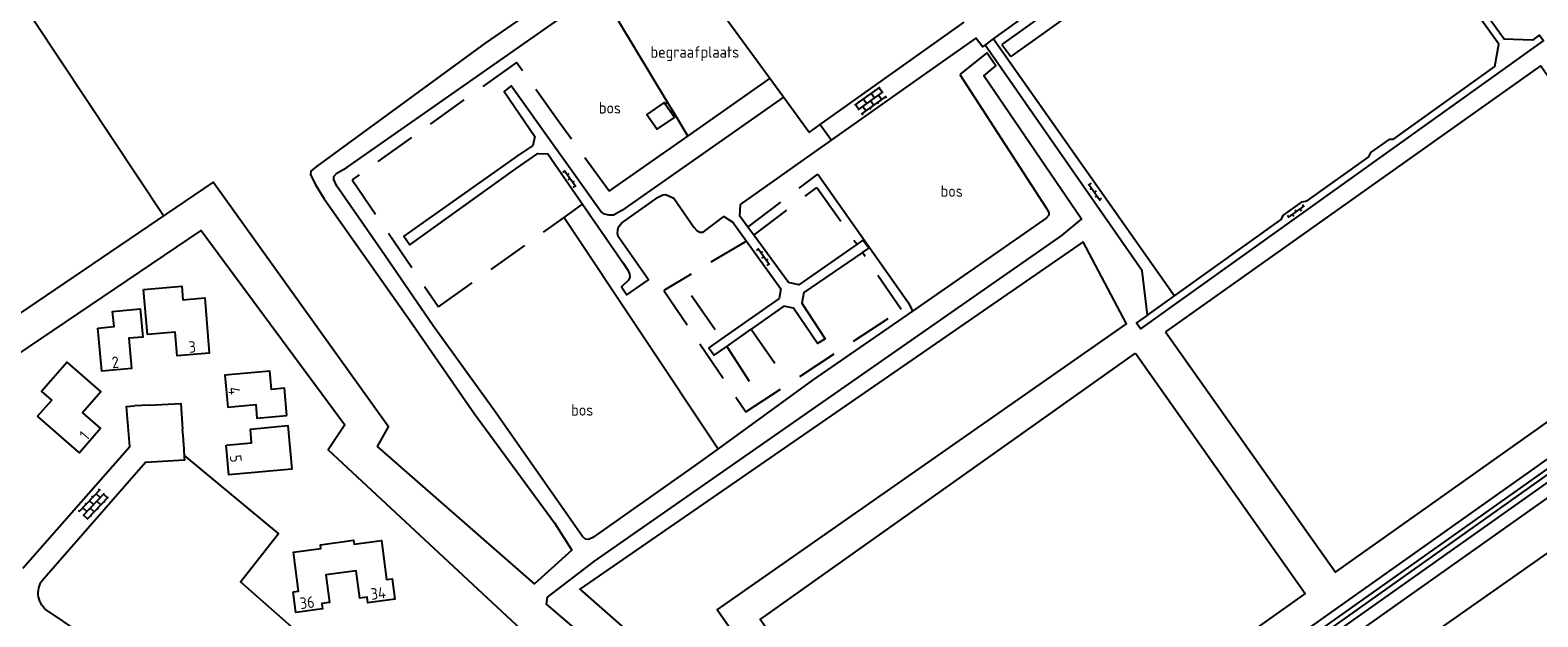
# Model space of a CAD drawing. Extents: x 168875 to 176000, y 513888 to 528000.
# Tile 49 of 106: x 173952 to 174280, y 521284 to 521411. Entities that reach past the tile are written whole.
import ezdxf

# ---------------------------------------------------------------- set-up
doc = ezdxf.new("R2010")
doc.units = 0
doc.header["$MEASUREMENT"] = 0
doc.linetypes.add('SM', pattern=[14, 9, -5])
doc.layers.get('0').update_dxf_attribs({"linetype": 'CONTINUOUS'})
for name, color, linetype in [('BIJGEBOUW', 12, 'CONTINUOUS'), ('CULTUURAANDUIDING', 7, 'CONTINUOUS'), ('HEG', 72, 'CONTINUOUS'), ('HOOFDGEBOUW', 1, 'CONTINUOUS'), ('HUISNUMMER', 7, 'CONTINUOUS'), ('INSTEEK_SLOOT', 72, 'CONTINUOUS'), ('KANT_VERHARDING', 252, 'CONTINUOUS'), ('SEMANTIEK', 140, 'CONTINUOUS'), ('TALUD', 34, 'CONTINUOUS')]:
    doc.layers.add(name, color=color, linetype=linetype)
doc.styles.add('ISOCP', font='ISOCP.shx', dxfattribs={"height": 1.8})

# ---------------------------------------------------------------- blocks, each defined once
blk = doc.blocks.new('S026')
at = {"color": 0}
for p, q in [((0, 0), (4.4, 0)), ((0.2, 0.5), (0.2, 0)), ((1.2, 0), (1.2, -0.5)), ((2.2, 0.5), (2.2, 0)), ((3.2, 0), (3.2, -0.5)), ((4.2, 0.5), (4.2, 0))]:
    blk.add_line(p, q, dxfattribs=at)
blk = doc.blocks.new('S024')
at = {"color": 0}
for p, q in [((0, 1.2), (6.7, 1.2)), ((0, 0), (6.7, 0)), ((0.2, 1.2), (0.2, 0)), ((1.25, 1.5), (1.25, 1.2)), ((1.25, 0), (1.25, -1.2)), ((2.3, 1.2), (2.3, 0)), ((3.35, 1.5), (3.35, 1.2)), ((3.35, 0), (3.35, -1.2)), ((4.4, 1.2), (4.4, 0)), ((5.45, 1.5), (5.45, 1.2)), ((5.45, 0), (5.45, -1.2)), ((6.5, 1.2), (6.5, 0)), ((0, -1.2), (6.7, -1.2)), ((0.2, -1.2), (0.2, -1.5)), ((2.3, -1.2), (2.3, -1.5)), ((4.4, -1.2), (4.4, -1.5)), ((6.5, -1.2), (6.5, -1.5))]:
    blk.add_line(p, q, dxfattribs=at)

msp = doc.modelspace()

# ---------------------------------------------------------------- linework, layer by layer
at = {"layer": 'BIJGEBOUW'}
for points in [[(174089.837, 521394.843), (174089.578, 521395.212), (174085.824, 521392.641), (174088.092, 521389.406), (174091.847, 521391.978), (174090.986, 521393.206)], [(174090.986, 521393.206), (174089.837, 521394.843)]]:
    msp.add_lwpolyline(points, dxfattribs=at)
at = {"layer": 'HEG', "linetype": 'SM'}
for points in [[(174077.661, 521375.923), (174066.918, 521390.704), (174057.476, 521403.896), (174021.784, 521378.432), (174040.548, 521350.827), (174067.873, 521370.266)], [(174107.834, 521368.152), (174123.004, 521379.642)], [(174109.108, 521366.407), (174122.792, 521376.772), (174131.544, 521364.421)], [(174067.873, 521370.266), (174071.877, 521373.114)], [(174107.512, 521365.122), (174089.564, 521354.408), (174107.376, 521328.001), (174141.171, 521350.227), (174132.717, 521362.624)], [(174095.586, 521353.328), (174102.081, 521343.88)], [(174108.541, 521345.98), (174115.794, 521335.545)], [(174103.214, 521342.233), (174109.932, 521331.814)]]:
    msp.add_lwpolyline(points, dxfattribs=at)
at = {"layer": 'HOOFDGEBOUW'}
for points in [[(173976.381, 521354.616), (173984.699, 521355.349), (173984.963, 521352.35), (173989.734, 521352.771), (173990.699, 521340.789), (173983.696, 521340.172), (173983.241, 521345.342), (173977.244, 521344.814), (173976.381, 521354.616)], [(173966.487, 521346.226), (173969.973, 521346.533), (173969.68, 521349.85), (173975.667, 521350.378), (173976.206, 521344.272), (173973.207, 521344.007), (173973.789, 521337.413), (173967.314, 521336.842), (173966.487, 521346.226)], [(173953.35, 521327.053), (173956.442, 521330.592), (173954.213, 521332.54), (173959.7, 521338.82), (173967.118, 521332.34), (173963.151, 521327.799), (173967.044, 521324.397), (173962.432, 521319.118), (173953.35, 521327.053)], [(174007.558, 521327.208), (174007.02, 521333.139), (174004.222, 521332.885), (174003.86, 521336.869), (173994.087, 521335.982), (173994.706, 521329.07), (174000.782, 521329.614), (174001.049, 521326.626), (174007.558, 521327.208)], [(173994.353, 521320.803), (173999.901, 521321.307), (173999.629, 521324.295), (174007.756, 521325.032), (174008.614, 521315.581), (173994.94, 521314.34), (173994.353, 521320.803)], [(174008.907, 521288.914), (174010.107, 521289.071), (174008.995, 521297.548), (174014.954, 521298.33), (174014.844, 521299.173), (174022.062, 521300.12), (174022.174, 521299.267), (174028.143, 521300.05), (174029.253, 521291.582), (174030.453, 521291.74), (174031.033, 521287.318), (174025.203, 521286.553), (174025.047, 521287.743), (174023.411, 521287.528), (174022.632, 521293.467), (174016.019, 521292.6), (174016.803, 521286.621), (174015.167, 521286.406), (174015.324, 521285.207), (174009.494, 521284.442), (174008.907, 521288.914)]]:
    msp.add_lwpolyline(points, dxfattribs=at)
at = {"layer": 'INSTEEK_SLOOT'}
for points in [[(174234.538, 521458.887), (174163.027, 521407.842)], [(174236.452, 521456.199), (174165.01, 521405.202)], [(174101.333, 521320.017), (174096.236, 521316.333), (174074.066, 521300.732), (174073.174, 521300.315), (174072.472, 521300.364), (174071.865, 521300.929), (174052.586, 521328.453), (174039.359, 521346.726), (174027.998, 521363.305), (174018.405, 521377.02), (174017.755, 521378.521), (174017.805, 521379.177), (174018.417, 521379.877), (174020.576, 521381.133), (174119.167, 521450.061)], [(174096.359, 521439.512), (174050.707, 521408.082), (174013.973, 521381.347), (174012.798, 521380.274), (174012.701, 521379.572), (174013.723, 521377.507), (174015.678, 521374.314), (174034.352, 521347.776), (174048.368, 521327.58), (174065.742, 521303.904), (174069.509, 521298.013), (174061.418, 521290.651), (174027.239, 521320.527), (174029.64, 521324.743), (173991.553, 521377.933), (173938.889, 521342.276)], [(174074.467, 521295.579), (174176.115, 521366.313), (174180.336, 521369.875), (174159.112, 521400.992), (174161.701, 521403.184), (174159.783, 521406.01), (174153.892, 521401.321)], [(174163.027, 521407.842), (174165.01, 521405.202)], [(174153.892, 521401.321), (174172.712, 521372.321), (174173.27, 521371.335), (174173.268, 521370.773), (174172.703, 521370.12), (174154.808, 521357.64), (174143.593, 521349.884)], [(173943.283, 521336.658), (173988.929, 521367.432), (174020.173, 521325.179), (174016.512, 521319.806), (174072.086, 521268.123)], [(174167.977, 521217.553), (174329.477, 521330.867), (174347.857, 521344.919), (174341.808, 521353.95), (174337.601, 521352.412), (174339.298, 521349.977), (174335.367, 521347.316), (174155.962, 521220.444), (174147.31, 521214.074), (174083.915, 521269.326), (174064.03, 521286.245), (174064.226, 521287.786), (174074.467, 521295.579)], [(174143.593, 521349.884), (174121.883, 521334.87), (174101.333, 521320.017)], [(174074.42, 521295.542), (174074.467, 521295.579)]]:
    msp.add_lwpolyline(points, dxfattribs=at)
at = {"layer": 'KANT_VERHARDING'}
for points in [[(174161.246, 521409.027), (174166.4, 521412.772), (174169.554, 521417.857), (174219.713, 521453.439)], [(174194.714, 521349.059), (174192.316, 521347.346), (174193.232, 521346.08), (174280.815, 521408.586), (174279.854, 521409.869), (174278.456, 521408.791), (174272.3, 521408.947), (174261.849, 521423.442), (174267.468, 521427.571), (174263.235, 521433.347)], [(174200.573, 521353.245), (174223.804, 521369.84), (174224.308, 521370.764), (174228.362, 521373.663), (174229.41, 521373.823), (174242.86, 521383.45), (174243.28, 521384.333), (174247.376, 521387.253), (174248.199, 521387.26), (174270.257, 521403.023), (174271.122, 521407.882), (174256.355, 521428.514)], [(174123.555, 521390.433), (174154.83, 521412.633)], [(174150.411, 521404.244), (174157.465, 521409.218), (174158.87, 521407.3), (174159.413, 521407.695)], [(174159.413, 521407.695), (174161.246, 521409.027)], [(174161.246, 521409.027), (174200.573, 521353.245)], [(174194.714, 521349.059), (174193.554, 521358.624), (174159.413, 521407.695)], [(174125.978, 521387.019), (174150.411, 521404.244)], [(174115.523, 521396.365), (174080.431, 521371.756), (174078.602, 521370.742), (174077.628, 521370.721), (174076.648, 521370.992), (174075.808, 521371.51), (174056.37, 521398.808), (174054.788, 521397.605), (174061.477, 521387.861), (174061.082, 521385.855), (174057.528, 521383.489), (174033.009, 521366.205), (174034.268, 521364.283), (174057.39, 521380.856), (174062.14, 521384.173), (174064.286, 521384.073), (174071.877, 521373.114)], [(174094.745, 521387.903), (174112.579, 521400.408)], [(174089.837, 521394.843), (174090.353, 521395.197)], [(174090.986, 521393.206), (174091.385, 521393.48)], [(174121.107, 521388.696), (174123.555, 521390.433)], [(174123.555, 521390.433), (174125.978, 521387.019)], [(174077.661, 521375.923), (174094.745, 521387.903)], [(174106.219, 521373.091), (174125.978, 521387.019)], [(174071.877, 521373.114), (174080.776, 521360.268), (174081.582, 521359.019), (174082.041, 521358.103), (174082.109, 521357.179), (174081.782, 521356.539), (174080.301, 521355.192), (174081.458, 521353.463), (174086.211, 521356.683), (174079.627, 521366.088), (174079.465, 521366.864), (174079.498, 521367.595), (174079.775, 521368.283), (174080.344, 521369.026), (174088.308, 521374.653), (174089.32, 521375.162), (174089.903, 521375.224), (174090.787, 521374.902), (174091.674, 521374.434), (174096.048, 521368.147), (174096.696, 521367.43), (174097.386, 521367.056), (174098.069, 521367.022), (174102.573, 521370.48), (174104.548, 521369.256), (174107.512, 521365.122)], [(174107.834, 521368.152), (174106.079, 521370.555), (174106.219, 521373.091)], [(174109.108, 521366.407), (174107.834, 521368.152)], [(174131.544, 521364.421), (174118.87, 521355.632), (174116.618, 521356.119), (174109.108, 521366.407)], [(174107.512, 521365.122), (174114.943, 521354.769), (174114.599, 521352.667), (174102.081, 521343.88)], [(174132.717, 521362.624), (174119.978, 521353.952), (174119.541, 521351.653), (174124.596, 521343.911), (174122.955, 521342.84), (174117.762, 521350.543), (174115.658, 521350.985), (174108.541, 521345.98)], [(174132.717, 521362.624), (174134.092, 521363.56), (174132.789, 521365.285), (174131.544, 521364.421)], [(174194.714, 521349.059), (174200.573, 521353.245)], [(174103.214, 521342.233), (174108.541, 521345.98)], [(174102.081, 521343.88), (174099.338, 521341.954), (174100.488, 521340.316), (174103.214, 521342.233)], [(173950.125, 521294.06), (173973.386, 521320.49), (173972.683, 521329.17), (173974.461, 521329.321)], [(173977.604, 521329.464), (173974.461, 521329.321)], [(173977.604, 521329.464), (173984.536, 521329.856), (173984.847, 521324.276)], [(173984.998, 521322.911), (173984.847, 521324.276)], [(173985.215, 521319.953), (173984.998, 521322.911)], [(173954.713, 521291.846), (173956.22, 521293.545), (173976.848, 521317.101), (173985.339, 521317.572), (173985.291, 521318.113), (173985.215, 521319.953)], [(173974.285, 521272.237), (173955.249, 521284.986)]]:
    msp.add_lwpolyline(points, dxfattribs=at)
msp.add_lwpolyline([(173955.249, 521284.986, -0.4285747), (173954.713, 521291.846)], format="xyb", dxfattribs=at)
at = {"layer": 'TALUD'}
for points in [[(173980.726, 521370.602), (173930.16, 521446.713)], [(174112.579, 521400.408), (174094.781, 521424.851), (174079.691, 521412.901), (174090.353, 521395.197)], [(174198.597, 521345.396), (174235.596, 521293.166), (174317.18, 521350.993), (174280.19, 521403.214), (174198.597, 521345.396)], [(174115.523, 521396.365), (174112.579, 521400.408)], [(174090.353, 521395.197), (174091.385, 521393.48)], [(174121.107, 521388.696), (174115.523, 521396.365)], [(174091.385, 521393.48), (174094.745, 521387.903)], [(174123.004, 521379.642), (174142.726, 521351.715), (174143.593, 521349.884)], [(174067.873, 521370.266), (174101.333, 521320.017)], [(174139.34, 521229.886), (174101.11, 521285.028), (174190.135, 521347.11), (174180.735, 521364.975), (174071.274, 521289.518), (174083.91, 521278.447)], [(174326.313, 521349.404), (174328.088, 521350.661), (174330.448, 521347.205), (174154.683, 521222.89), (174147.24, 521217.531), (174141.577, 521222.775), (174080.781, 521275.873), (174083.91, 521278.447)], [(174139.34, 521229.886), (174144.127, 521225.692), (174147.285, 521222.702), (174155.249, 521228.231), (174326.313, 521349.404)], [(174085.965, 521273.503), (174086.631, 521274.139), (174143.334, 521224.387), (174147.513, 521220.806), (174151.888, 521223.789), (174327.35, 521347.957), (174327.959, 521347.238), (174152.503, 521222.859), (174147.487, 521219.157), (174085.965, 521273.503)], [(174192.084, 521340.741), (174229.024, 521288.532), (174147.542, 521230.725), (174110.507, 521282.938), (174192.084, 521340.741)], [(174018.375, 521272.729), (173997.486, 521291.09), (174005.754, 521301.609), (173985.273, 521318.545)]]:
    msp.add_lwpolyline(points, dxfattribs=at)

# ---------------------------------------------------------------- block references
at = {"layer": 'SEMANTIEK'}
for name, p, rotation in [('S024', (174131.802, 521393.643), 35.68916540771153), ('S026', (174070.377, 521376.868), 124.7956636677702), ('S026', (174181.907, 521377.564), 304.8277423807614), ('S026', (174225.298, 521370.217), 35.56498027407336), ('S026', (174112.538, 521359.936), 125.7133011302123), ('S024', (173967.809, 521310.308), 226.4829651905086)]:
    msp.add_blockref(name, p, dxfattribs=dict(at, rotation=rotation))

# ---------------------------------------------------------------- texts
at = {"layer": 'CULTUURAANDUIDING', "style": 'ISOCP'}
for s, p in [('begraafplaats', (174086.645, 521404.952)), ('bos', (174075.409, 521392.817)), ('bos', (174149.738, 521374.737)), ('bos', (174069.383, 521327.193))]:
    msp.add_text(s, height=2.5, dxfattribs=at).set_placement(p)
at = {"layer": 'HUISNUMMER', "style": 'ISOCP'}
for s, rotation, p in [('3', 5.02514, (173986.307, 521340.811)), ('2', 5.02585, (173969.607, 521337.473)), ('4', 275.12261, (173994.797, 521333.304)), ('1', 48.85989, (173964.084, 521321.625)), ('5', 275.12333, (173995.14, 521318.569)), ('34', 7.46879, (174025.947, 521287.159)), ('36', 7.46879, (174010.534, 521285.138))]:
    msp.add_text(s, height=2.5, rotation=rotation, dxfattribs=at).set_placement(p)

doc.saveas('drawing.dxf')
